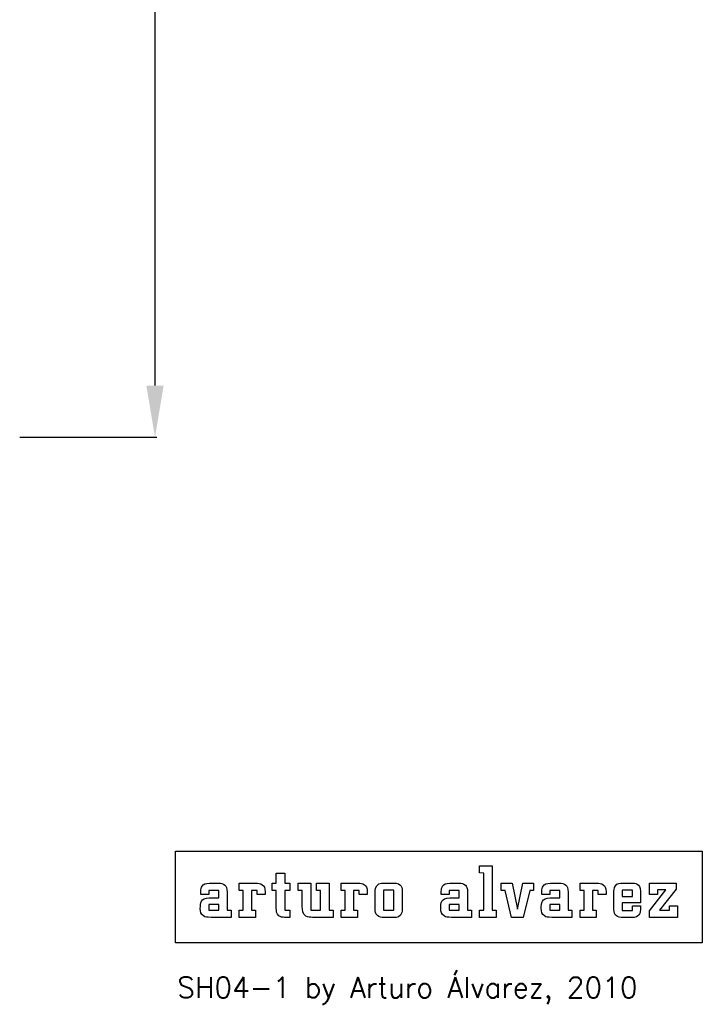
# Model space of a CAD drawing. Header units: centimetres. Extents: x -33 to 99, y -220 to 0.
# Tile 3 of 4: x 32 to 99, y -205 to -110. Entities that reach past the tile are written whole.
import ezdxf

# ---------------------------------------------------------------- set-up
doc = ezdxf.new("R2010")
doc.units = ezdxf.units.CM
doc.header["$MEASUREMENT"] = 0
doc.layers.add('cotas', color=1, linetype='Continuous')
doc.layers.add('Default', color=7, linetype='Continuous')
doc.styles.get("Standard").update_dxf_attribs({"font": 'romans.shx', "height": 5, "bigfont": '@extfont2.shx'})
doc.dimstyles.get("Standard").update_dxf_attribs({"dimtxt": 0.18, "dimasz": 5, "dimexe": 0.18, "dimexo": 0.0625, "dimgap": 0.09, "dimtad": 0, "dimtoh": 1, "dimdec": 0, "dimzin": 0, "dimdsep": 46, "dimtxsty": 'Standard', "dimcen": 1.5, "dimadec": 0, "dimazin": 0, "dimtfac": 1, "dimtdec": 0, "dimtofl": 0, "dimtmove": 0, "dimatfit": 3, "dimfxl": 1, "dimtolj": 1, "dimtzin": 0, "dimarcsym": 0})

# ---------------------------------------------------------------- blocks, each defined once
blk = doc.blocks.new('arturo alvarez')
at = {"layer": 'Default'}
for p, q in [((3.093, 1.836), (3.093, 2.38)), ((3.093, 2.38), (4.041, 2.38)), ((4.041, 2.38), (4.041, -0.993)), ((-12.338, 1.828), (-11.696, 1.828)), ((-12.338, 1.053), (-12.338, 1.828)), ((-11.696, 1.828), (-11.696, 1.053)), ((3.404, 1.825), (3.093, 1.836)), ((3.404, -0.993), (3.404, 1.825)), ((-17.408, 1.053), (-16.715, 1.053)), ((-15.161, 0.509), (-15.161, 1.053)), ((-15.161, 1.053), (-13.89, 1.053)), ((-12.649, 0.509), (-12.649, 1.053)), ((-12.649, 1.053), (-12.338, 1.053)), ((-11.696, 1.053), (-11.303, 1.053)), ((-11.303, 1.053), (-11.303, 0.509)), ((-10.669, 0.509), (-10.669, 1.053)), ((-10.669, 1.053), (-9.726, 1.053)), ((-9.726, 1.053), (-9.726, -0.993)), ((-9.277, 0.509), (-9.277, 1.053)), ((-9.277, 1.053), (-8.334, 1.053)), ((-8.334, 1.053), (-8.334, -0.993)), ((-7.415, 0.509), (-7.415, 1.053)), ((-7.415, 1.053), (-6.143, 1.053)), ((-4.122, 1.07), (-3.445, 1.07)), ((0.846, 1.053), (1.539, 1.053)), ((4.738, 0.509), (4.738, 1.053)), ((4.738, 1.053), (5.577, 1.053)), ((5.577, 1.053), (5.967, -0.905)), ((5.967, -0.905), (6.387, 1.053)), ((6.387, 1.053), (7.188, 1.053)), ((7.188, 1.053), (7.188, 0.509)), ((8.471, 1.053), (9.164, 1.053)), ((10.718, 0.509), (10.718, 1.053)), ((10.718, 1.053), (11.989, 1.053)), ((13.977, 1.07), (14.616, 1.07)), ((16.001, 0.203), (16.001, 1.053)), ((16.001, 1.053), (18.014, 1.053)), ((18.014, 1.053), (18.014, 0.595)), ((-16.072, 0.373), (-16.072, -0.993)), ((-14.855, 0.509), (-15.161, 0.509)), ((-14.855, -0.993), (-14.855, 0.509)), ((-13.791, 0.509), (-14.224, 0.509)), ((-14.224, 0.509), (-14.224, -0.993)), ((-13.791, 0.203), (-13.791, 0.509)), ((-13.187, 0.203), (-13.791, 0.203)), ((-13.187, 0.394), (-13.187, 0.203)), ((-12.338, 0.509), (-12.649, 0.509)), ((-12.338, -0.868), (-12.338, 0.509)), ((-11.303, 0.509), (-11.696, 0.509)), ((-11.696, 0.509), (-11.696, -0.993)), ((-10.369, 0.509), (-10.669, 0.509)), ((-10.369, -0.721), (-10.369, 0.509)), ((-8.971, 0.509), (-9.277, 0.509)), ((-8.971, -0.993), (-8.971, 0.509)), ((-7.109, 0.509), (-7.415, 0.509)), ((-7.109, -0.993), (-7.109, 0.509)), ((-6.045, 0.509), (-6.477, 0.509)), ((-6.477, 0.509), (-6.477, -0.993)), ((-6.045, 0.203), (-6.045, 0.509)), ((-5.44, 0.203), (-6.045, 0.203)), ((-5.44, 0.394), (-5.44, 0.203)), ((-4.836, -0.901), (-4.836, 0.339)), ((-3.417, 0.525), (-4.194, 0.525)), ((-4.194, 0.525), (-4.194, -0.993)), ((-3.417, -0.993), (-3.417, 0.525)), ((-2.775, 0.372), (-2.775, -0.758)), ((0.186, 0.203), (0.186, 0.439)), ((0.796, 0.203), (0.186, 0.203)), ((1.551, 0.509), (0.796, 0.509)), ((0.796, 0.509), (0.796, 0.203)), ((1.551, -0.055), (1.551, 0.509)), ((2.182, 0.373), (2.182, -0.993)), ((5.045, 0.509), (4.738, 0.509)), ((5.526, -1.538), (5.045, 0.509)), ((6.897, 0.509), (6.4, -1.538)), ((7.188, 0.509), (6.897, 0.509)), ((7.811, 0.203), (7.811, 0.439)), ((8.421, 0.203), (7.811, 0.203)), ((9.175, 0.509), (8.421, 0.509)), ((8.421, 0.509), (8.421, 0.203)), ((9.175, -0.055), (9.175, 0.509)), ((9.807, 0.373), (9.807, -0.993)), ((11.023, 0.509), (10.718, 0.509)), ((11.023, -0.993), (11.023, 0.509)), ((12.088, 0.509), (11.655, 0.509)), ((11.655, 0.509), (11.655, -0.993)), ((12.088, 0.203), (12.088, 0.509)), ((12.692, 0.203), (12.088, 0.203)), ((12.692, 0.394), (12.692, 0.203)), ((13.285, -0.797), (13.285, 0.306)), ((14.694, 0.531), (13.912, 0.531)), ((13.912, 0.531), (13.912, 0.038)), ((13.912, 0.038), (14.694, 0.038)), ((14.694, 0.038), (14.694, 0.531)), ((15.298, 0.459), (15.298, -0.446)), ((16.001, -1.036), (17.244, 0.542)), ((16.6, 0.203), (16.001, 0.203)), ((17.244, 0.542), (16.6, 0.542)), ((16.6, 0.542), (16.6, 0.203)), ((18.014, 0.595), (16.759, -0.993)), ((-16.704, -0.561), (-17.458, -0.561)), ((-17.458, -0.561), (-17.458, -0.993)), ((-16.704, -0.993), (-16.704, -0.561)), ((1.551, -0.561), (0.796, -0.561)), ((0.796, -0.561), (0.796, -0.993)), ((0.823, -0.055), (1.551, -0.055)), ((1.551, -0.993), (1.551, -0.561)), ((9.175, -0.561), (8.421, -0.561)), ((8.421, -0.561), (8.421, -0.993)), ((8.448, -0.055), (9.175, -0.055)), ((9.175, -0.993), (9.175, -0.561)), ((15.298, -0.446), (13.912, -0.446)), ((13.912, -0.446), (13.912, -1.017)), ((14.694, -1.017), (14.694, -0.667)), ((14.694, -0.667), (15.298, -0.667)), ((15.298, -0.667), (15.298, -0.972)), ((17.502, -0.993), (17.502, -0.667)), ((17.502, -0.667), (18.106, -0.667)), ((18.106, -0.667), (18.106, -1.538)), ((-17.458, -0.993), (-16.704, -0.993)), ((-16.072, -0.993), (-15.772, -0.993)), ((-15.772, -0.993), (-15.772, -1.538)), ((-15.161, -1.538), (-15.161, -0.993)), ((-15.161, -0.993), (-14.855, -0.993)), ((-14.224, -0.993), (-13.923, -0.993)), ((-13.923, -0.993), (-13.923, -1.538)), ((-11.696, -0.993), (-11.303, -0.993)), ((-11.303, -0.993), (-11.303, -1.538)), ((-9.726, -0.993), (-8.971, -0.993)), ((-8.334, -0.993), (-8.023, -0.993)), ((-8.023, -0.993), (-8.023, -1.538)), ((-7.415, -1.538), (-7.415, -0.993)), ((-7.415, -0.993), (-7.109, -0.993)), ((-6.477, -0.993), (-6.177, -0.993)), ((-6.177, -0.993), (-6.177, -1.538)), ((-4.194, -0.993), (-3.417, -0.993)), ((0.796, -0.993), (1.551, -0.993)), ((2.182, -0.993), (2.483, -0.993)), ((2.483, -0.993), (2.483, -1.538)), ((3.093, -0.993), (3.404, -0.993)), ((3.093, -1.538), (3.093, -0.993)), ((4.041, -0.993), (4.342, -0.993)), ((4.342, -0.993), (4.342, -1.538)), ((8.421, -0.993), (9.175, -0.993)), ((9.807, -0.993), (10.107, -0.993)), ((10.107, -0.993), (10.107, -1.538)), ((10.718, -1.538), (10.718, -0.993)), ((10.718, -0.993), (11.023, -0.993)), ((11.655, -0.993), (11.955, -0.993)), ((11.955, -0.993), (11.955, -1.538)), ((13.912, -1.017), (14.694, -1.017)), ((16.001, -1.538), (16.001, -1.036)), ((16.759, -0.993), (17.502, -0.993)), ((-15.772, -1.538), (-17.294, -1.538)), ((-13.923, -1.538), (-15.161, -1.538)), ((-11.303, -1.538), (-11.706, -1.538)), ((-8.023, -1.538), (-9.579, -1.538)), ((-6.177, -1.538), (-7.415, -1.538)), ((-3.385, -1.554), (-4.073, -1.554)), ((2.483, -1.538), (0.961, -1.538)), ((4.342, -1.538), (3.093, -1.538)), ((6.4, -1.538), (5.526, -1.538)), ((10.107, -1.538), (8.585, -1.538)), ((11.955, -1.538), (10.718, -1.538)), ((14.638, -1.554), (13.952, -1.554)), ((18.106, -1.538), (16.001, -1.538))]:
    blk.add_line(p, q, dxfattribs=at)
blk.add_lwpolyline([(-20, 3.482), (20, 3.482), (20, -3.482), (-20, -3.482)], close=True, dxfattribs=at)
blk.add_lwpolyline([(-17.431, -0.055), (-16.704, -0.055), (-16.704, 0.509), (-17.458, 0.509), (-17.458, 0.203), (-18.068, 0.203), (-18.068, 0.439)], dxfattribs=at)
for points in [[(-18.068, 0.439), (-18.058, 0.577), (-18.046, 0.717), (-17.966, 0.835)], [(-17.966, 0.835), (-17.877, 0.966), (-17.713, 1.059), (-17.408, 1.053)], [(-16.715, 1.053), (-16.533, 1.053), (-16.384, 1.051), (-16.24, 0.913)], [(-16.24, 0.913), (-16.139, 0.813), (-16.072, 0.683), (-16.072, 0.373)], [(-13.89, 1.053), (-13.531, 1.042), (-13.175, 0.99), (-13.187, 0.394)], [(-6.143, 1.053), (-5.785, 1.042), (-5.429, 0.99), (-5.44, 0.394)], [(-4.836, 0.339), (-4.836, 0.532), (-4.833, 0.848), (-4.552, 0.995)], [(-4.552, 0.995), (-4.417, 1.068), (-4.271, 1.07), (-4.122, 1.07)], [(-3.445, 1.07), (-2.799, 1.07), (-2.775, 0.675), (-2.775, 0.372)], [(0.186, 0.439), (0.196, 0.577), (0.209, 0.717), (0.288, 0.835)], [(0.288, 0.835), (0.377, 0.966), (0.542, 1.059), (0.846, 1.053)], [(1.539, 1.053), (1.721, 1.053), (1.871, 1.051), (2.015, 0.913)], [(2.015, 0.913), (2.115, 0.813), (2.182, 0.683), (2.182, 0.373)], [(7.811, 0.439), (7.821, 0.577), (7.833, 0.717), (7.913, 0.835)], [(7.913, 0.835), (8.002, 0.966), (8.166, 1.059), (8.471, 1.053)], [(9.164, 1.053), (9.346, 1.053), (9.495, 1.051), (9.639, 0.913)], [(9.639, 0.913), (9.739, 0.813), (9.807, 0.683), (9.807, 0.373)], [(11.989, 1.053), (12.347, 1.042), (12.704, 0.99), (12.692, 0.394)], [(13.285, 0.306), (13.285, 0.492), (13.29, 0.689), (13.4, 0.849)], [(13.4, 0.849), (13.55, 1.061), (13.749, 1.064), (13.977, 1.07)], [(14.616, 1.07), (14.902, 1.07), (15.292, 1.046), (15.298, 0.459)], [(-18.106, -0.873), (-18.106, -0.439), (-18.087, -0.083), (-17.431, -0.055)], [(-10.086, -1.446), (-10.354, -1.283), (-10.363, -1.001), (-10.369, -0.721)], [(0.148, -0.873), (0.148, -0.439), (0.167, -0.083), (0.823, -0.055)], [(7.772, -0.873), (7.773, -0.439), (7.791, -0.083), (8.448, -0.055)], [(-17.857, -1.434), (-18.062, -1.3), (-18.106, -1.106), (-18.106, -0.873)], [(-17.294, -1.538), (-17.632, -1.538), (-17.717, -1.527), (-17.857, -1.434)], [(-12.14, -1.422), (-12.335, -1.275), (-12.338, -1.034), (-12.338, -0.868)], [(-11.706, -1.538), (-11.865, -1.532), (-12.009, -1.525), (-12.14, -1.422)], [(-9.579, -1.538), (-9.759, -1.531), (-9.925, -1.54), (-10.086, -1.446)], [(-4.828, -1.036), (-4.833, -0.986), (-4.835, -0.939), (-4.836, -0.901)], [(-4.546, -1.485), (-4.729, -1.39), (-4.807, -1.229), (-4.828, -1.036)], [(-4.073, -1.554), (-4.231, -1.554), (-4.4, -1.555), (-4.546, -1.485)], [(-2.803, -1.165), (-2.902, -1.532), (-3.228, -1.549), (-3.385, -1.554)], [(-2.775, -0.758), (-2.775, -0.89), (-2.771, -1.035), (-2.803, -1.165)], [(0.397, -1.434), (0.192, -1.3), (0.148, -1.106), (0.148, -0.873)], [(0.961, -1.538), (0.622, -1.538), (0.537, -1.527), (0.397, -1.434)], [(8.022, -1.434), (7.817, -1.3), (7.772, -1.106), (7.772, -0.873)], [(8.585, -1.538), (8.247, -1.538), (8.161, -1.527), (8.022, -1.434)], [(13.418, -1.363), (13.28, -1.198), (13.293, -0.999), (13.285, -0.797)], [(13.952, -1.554), (13.81, -1.56), (13.582, -1.561), (13.418, -1.363)], [(15.298, -0.972), (15.287, -1.207), (15.243, -1.56), (14.638, -1.554)]]:
    blk.add_open_spline(points, degree=3, dxfattribs=at)
blk = doc.blocks.new('*D8')
at = {"layer": 'cotas', "color": 0, "lineweight": -2, "transparency": 16777216}
for p, q in [((4.062, 0), (45.751, 0)), ((45.571, -5), (45.571, -68.831)), ((45.571, -144.984), (45.571, -81.154)), ((32.474, -149.984), (45.751, -149.984))]:
    blk.add_line(p, q, dxfattribs=at)
at = {"layer": 'cotas', "color": 0, "transparency": 16777216}
for points in [[(44.738, -5), (46.405, -5), (45.571, 0)], [(44.738, -144.984), (46.405, -144.984), (45.571, -149.984)]]:
    blk.add_solid(points, dxfattribs=at)
at = {"layer": 'Defpoints', "color": 0, "transparency": 16777216}
for p in [(4, 0), (32.411, -149.984), (45.571, -149.984)]:
    blk.add_point(p, dxfattribs=at)
at = {"layer": 'cotas', "color": 0, "transparency": 16777216, "insert": (45.571, -74.992), "char_height": 5, "attachment_point": 5, "rotation": 90}
blk.add_mtext('\\A1;150', dxfattribs=at)
blk = doc.blocks.new('SH04-1')
at = {"xscale": 1.275153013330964, "yscale": 1.275153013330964, "zscale": 1.275153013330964}
blk.add_blockref('arturo alvarez', (73.046, -194.522), dxfattribs=at)
at = {"insert": (47.716, -202.269), "char_height": 2, "width": 54.44714, "attachment_point": 1}
blk.add_mtext('{\\Fromans|c0;SH04-1 by Arturo Álvarez, 2010}', dxfattribs=at)
at = {"layer": 'cotas'}
dim = blk.add_linear_dim(base=(45.571, -149.984), p1=(4, 0), p2=(32.411, -149.984), angle=90, dimstyle='Standard', dxfattribs=at)
dim.commit()
dim.dimension.update_dxf_attribs({"geometry": '*D8', "text_midpoint": (45.571, -74.992)})

msp = doc.modelspace()

# ---------------------------------------------------------------- block references
msp.add_blockref('SH04-1', (0, 0))

doc.saveas('drawing.dxf')
